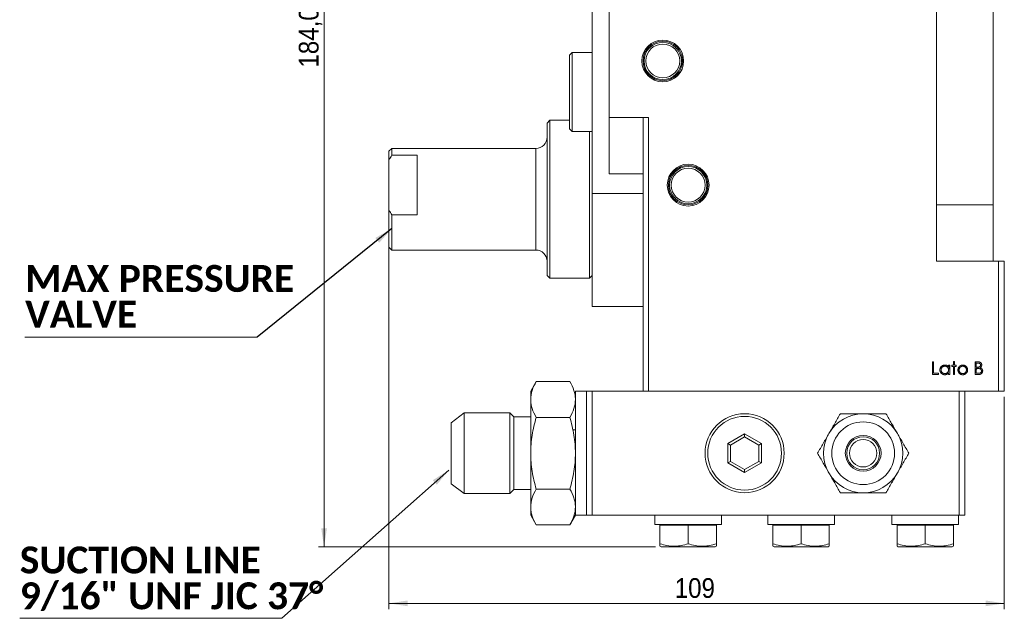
# Model space of a CAD drawing. Header units: millimetres. Extents: x 10 to 831, y 10 to 584.
# Tile 13 of 15: x 537 to 712, y 315 to 421. Entities that reach past the tile are written whole.
import ezdxf

# ---------------------------------------------------------------- set-up
doc = ezdxf.new("R2010")
doc.units = ezdxf.units.MM
doc.linetypes.add('SLD-Solido', pattern=[0])
doc.styles.add('SLDTEXTSTYLE0', font='CALIBRIB.TTF')
doc.styles.add('SLDTEXTSTYLE2', font='GOTHIC.TTF', dxfattribs={"width": 0.913})
doc.styles.get("Standard").update_dxf_attribs({"font": 'GOTHIC.TTF'})
doc.dimstyles.new('SLDDIMSTYLE1', dxfattribs={"dimtxt": 3.5, "dimasz": 3.302, "dimexe": 0, "dimexo": 0.0625, "dimgap": 0.875, "dimtad": 1, "dimrnd": 1e-09, "dimzin": 12, "dimdsep": 46, "dimtxsty": 'SLDTEXTSTYLE2', "dimsah": 1, "dimcen": 0.09, "dimadec": 0, "dimazin": 3, "dimtfac": 1, "dimtofl": 0, "dimtmove": 0, "dimatfit": 3, "dimfxl": 0, "dimfrac": 2, "dimtolj": 1, "dimtzin": 12, "dimarcsym": 0})
doc.dimstyles.new('SLDDIMSTYLE3', dxfattribs={"dimtxt": 0.18, "dimasz": 3.302, "dimexe": 0, "dimexo": 0.0625, "dimgap": 0, "dimtad": 0, "dimtih": 1, "dimtoh": 1, "dimdec": 0, "dimrnd": 1e-09, "dimzin": 0, "dimdsep": 46, "dimtxsty": 'Standard', "dimsah": 1, "dimcen": 0.09, "dimadec": 0, "dimazin": 0, "dimtfac": 3.302, "dimtdec": 0, "dimtofl": 0, "dimtmove": 0, "dimatfit": 3, "dimfxl": 0, "dimfrac": 2, "dimtolj": 1, "dimtzin": 0, "dimarcsym": 0})

# ---------------------------------------------------------------- blocks, each defined once
blk = doc.blocks.new('_D_1')
at = {"color": 7, "linetype": 'SLD-Solido', "lineweight": 0}
for p, q in [((668.3, 511.76), (590.2, 511.76)), ((591.2, 327.7), (591.2, 511.76)), ((649.92, 327.7), (590.2, 327.7))]:
    blk.add_line(p, q, dxfattribs=at)
for points in [[(591.2, 511.76), (590.7, 508.46), (591.71, 508.46)], [(591.2, 327.7), (591.71, 331), (590.7, 331)]]:
    blk.add_solid(points, dxfattribs=at)
at = {"color": 7, "linetype": 'SLD-Solido', "lineweight": 0, "insert": (586.73, 412.62), "char_height": 3.5, "attachment_point": 1, "rotation": 90, "style": 'SLDTEXTSTYLE2'}
blk.add_mtext('184,06', dxfattribs=at)
blk = doc.blocks.new('_D_4')
at = {"color": 7, "linetype": 'SLD-Solido', "lineweight": 0}
for p, q in [((602.7, 386.31), (602.7, 316.7)), ((711.7, 354.3), (711.7, 316.7)), ((602.7, 317.7), (711.7, 317.7))]:
    blk.add_line(p, q, dxfattribs=at)
for points in [[(602.7, 317.7), (606.01, 317.19), (606.01, 318.21)], [(711.7, 317.7), (708.4, 318.21), (708.4, 317.19)]]:
    blk.add_solid(points, dxfattribs=at)
at = {"color": 7, "linetype": 'SLD-Solido', "lineweight": 0, "insert": (653.32, 322.17), "char_height": 3.5, "attachment_point": 1, "style": 'SLDTEXTSTYLE2'}
blk.add_mtext('109', dxfattribs=at)
blk = doc.blocks.new('SW_NOTE_4')
at = {"color": 0, "linetype": 'SLD-Solido', "lineweight": 0}
for p, q in [((-41.16, 0), (0, 0)), ((0, 0), (-41.16, 0)), ((-41.16, 0), (0, 0)), ((0, 0), (-41.16, 0)), ((-41.16, 0), (0, 0)), ((0, 0), (-41.16, 0))]:
    blk.add_line(p, q, dxfattribs=at)
at = {"color": 0, "linetype": 'Continuous', "lineweight": 0, "attachment_point": 1, "style": 'SLDTEXTSTYLE0'}
for s, insert, char_height in [('MAX PRESSURE', (-41.1, 12.77), 4.7625), ('VALVE', (-41.1, 6.42), 4.762)]:
    blk.add_mtext(s, dxfattribs=dict(at, insert=insert, char_height=char_height))
blk = doc.blocks.new('SW_NOTE_7')
at = {"color": 0, "linetype": 'SLD-Solido', "lineweight": 0}
for p, q in [((-46.41, 0), (0, 0)), ((0, 0), (-46.41, 0)), ((-46.41, 0), (0, 0)), ((0, 0), (-46.41, 0)), ((-46.41, 0), (0, 0)), ((0, 0), (-46.41, 0))]:
    blk.add_line(p, q, dxfattribs=at)
at = {"color": 0, "linetype": 'Continuous', "lineweight": 0, "char_height": 4.7625, "attachment_point": 1, "style": 'SLDTEXTSTYLE0'}
for s, insert in [('SUCTION LINE', (-46.39, 12.72)), ('9/16" UNF JIC 37°', (-46.39, 6.37))]:
    blk.add_mtext(s, dxfattribs=dict(at, insert=insert))

msp = doc.modelspace()

# ---------------------------------------------------------------- linework, layer by layer
at = {"color": 7, "linetype": 'SLD-Solido', "lineweight": 15}
for p, q in [((638.70346, 439.29884), (638.70346, 390.29884)), ((699.70346, 436.29884), (699.70346, 378.29884)), ((709.70346, 388.29884), (709.70346, 426.29884)), ((641.70346, 423.79884), (641.70346, 403.79884)), ((635.17013, 415.29884), (634.70346, 414.83217)), ((638.70346, 415.29884), (635.17013, 415.29884)), ((635.17013, 415.29884), (635.17013, 401.29884)), ((634.70346, 401.7655), (634.70346, 414.83217)), ((631.20346, 403.29884), (630.70346, 402.79884)), ((634.70346, 403.29884), (631.20346, 403.29884)), ((631.20346, 403.29884), (631.20346, 375.29884)), ((648.70346, 403.79884), (641.70346, 403.79884)), ((641.70346, 403.79884), (641.70346, 393.79884)), ((647.70346, 355.29884), (647.70346, 403.79884)), ((648.70346, 403.79884), (648.70346, 355.29884)), ((630.70346, 375.79884), (630.70346, 402.79884)), ((634.70346, 401.7655), (635.17013, 401.29884)), ((635.17013, 401.29884), (638.70346, 401.29884)), ((638.20346, 394.32733), (638.20346, 401.29884)), ((603.20346, 398.29884), (602.70346, 397.79884)), ((602.70346, 396.31314), (602.70346, 397.79884)), ((628.70346, 398.29884), (603.20346, 398.29884)), ((603.20346, 397.09245), (603.20346, 398.29884)), ((602.70346, 396.31314), (602.70346, 387.31302)), ((603.20346, 397.09245), (607.70346, 397.09245)), ((607.70346, 386.53372), (607.70346, 397.09245)), ((638.20346, 375.29884), (638.20346, 394.32733)), ((647.70346, 393.79884), (641.70346, 393.79884)), ((638.70346, 370.29884), (638.70346, 390.29884)), ((638.70346, 390.29884), (647.70346, 390.29884)), ((602.70346, 380.79884), (602.70346, 387.31302)), ((699.70346, 388.29884), (709.70346, 388.29884)), ((709.70346, 388.29884), (709.70346, 378.29884)), ((603.20346, 380.29884), (603.20346, 386.53372)), ((607.70346, 386.53372), (603.20346, 386.53372)), ((602.70346, 380.79884), (603.20346, 380.29884)), ((603.20346, 380.29884), (628.70346, 380.29884)), ((710.70346, 378.29884), (699.70346, 378.29884)), ((710.70346, 355.29884), (710.70346, 378.29884)), ((710.70346, 378.29884), (711.70346, 378.29884)), ((711.70346, 378.29884), (711.70346, 355.29884)), ((630.70346, 375.79884), (631.20346, 375.29884)), ((631.20346, 375.29884), (638.20346, 375.29884)), ((638.20346, 375.29884), (638.70346, 375.79884)), ((647.70346, 370.29884), (638.70346, 370.29884)), ((698.95823, 358.23299), (698.95823, 360.49774)), ((698.95823, 360.49774), (699.16147, 360.49774)), ((699.16147, 360.49774), (699.16147, 358.46527)), ((700.54957, 359.30576), (700.54957, 359.64634)), ((701.83272, 359.888), (702.03596, 359.888)), ((701.83272, 359.58177), (701.83272, 359.888)), ((702.03596, 359.888), (702.03596, 358.23299)), ((702.41342, 359.68475), (702.41342, 359.888)), ((702.41342, 359.888), (702.70378, 359.888)), ((702.70378, 359.68475), (702.41342, 359.68475)), ((702.70378, 359.888), (702.70378, 360.55581)), ((702.70378, 360.55581), (702.90702, 360.55581)), ((702.8483, 360.45575), (702.70378, 360.42371)), ((702.70378, 360.21769), (702.84925, 360.24253)), ((702.70378, 358.23299), (702.70378, 359.68475)), ((702.90702, 360.44582), (702.8483, 360.45575)), ((702.90702, 360.55581), (702.90702, 359.888)), ((702.90702, 359.888), (703.19737, 359.888)), ((703.19737, 359.68475), (702.90702, 359.68475)), ((702.90702, 359.68475), (702.90702, 358.23299)), ((703.19737, 359.888), (703.19737, 359.68475)), ((703.7478, 359.55244), (703.72761, 359.65195)), ((704.35698, 359.91442), (704.35698, 359.71162)), ((704.5702, 359.67382), (704.5702, 359.86715)), ((706.53643, 358.23299), (706.53643, 360.49774)), ((706.53643, 360.49774), (706.97831, 360.49774)), ((706.73968, 360.26546), (706.73968, 359.53958)), ((707.01551, 360.26546), (706.73968, 360.26546)), ((706.73968, 359.53958), (706.87623, 359.53958)), ((706.73968, 359.3073), (706.73968, 358.46527)), ((706.87442, 359.3073), (706.73968, 359.3073)), ((707.05607, 359.30431), (707.09832, 359.56196)), ((700.03253, 358.23299), (698.95823, 358.23299)), ((699.16147, 358.46527), (700.03253, 358.46527)), ((700.03253, 358.46527), (700.03253, 358.23299)), ((700.38986, 358.68911), (700.54957, 358.68911)), ((700.54957, 358.68911), (700.54957, 358.84062)), ((701.83272, 358.23299), (701.83272, 358.51926)), ((702.03596, 358.23299), (701.83272, 358.23299)), ((702.84925, 358.87186), (702.70378, 358.90229)), ((702.70378, 358.68086), (702.8483, 358.65865)), ((702.90702, 358.23299), (702.70378, 358.23299)), ((707.14889, 358.23299), (706.53643, 358.23299)), ((706.73968, 358.46527), (707.02912, 358.46527)), ((707.61383, 358.68911), (707.8273, 358.68911)), ((707.86457, 358.93278), (707.65635, 358.93278)), ((628.78594, 357.00054), (627.80346, 355.29884)), ((634.74098, 357.00054), (628.78594, 357.00054)), ((627.80346, 353.82512), (627.80346, 355.29884)), ((637.70346, 355.29884), (635.72346, 355.29884)), ((635.72346, 355.29884), (635.72346, 353.82512)), ((637.70346, 355.29884), (638.70346, 355.29884)), ((637.70346, 333.29884), (637.70346, 355.29884)), ((638.70346, 355.29884), (638.70346, 333.29884)), ((638.70346, 355.29884), (703.70346, 355.29884)), ((710.70346, 355.29884), (648.70346, 355.29884)), ((703.70346, 333.29884), (703.70346, 355.29884)), ((704.70346, 355.29884), (704.70346, 333.29884)), ((711.70346, 355.29884), (710.70346, 355.29884)), ((627.80346, 344.29884), (627.80346, 353.82512)), ((635.72346, 353.82512), (635.72346, 344.29884)), ((615.99825, 351.44259), (613.70346, 349.71334)), ((624.08909, 351.44259), (615.99825, 351.44259)), ((615.99825, 351.44259), (615.99825, 337.15509)), ((624.80346, 350.72821), (624.08909, 351.44259)), ((624.08909, 337.15509), (624.08909, 351.44259)), ((627.80346, 350.72821), (624.80346, 350.72821)), ((624.80346, 337.86946), (624.80346, 350.72821)), ((634.74098, 350.64969), (628.78594, 350.64969)), ((613.70346, 338.88434), (613.70346, 349.71334)), ((635.72346, 348.46384), (635.25416, 348.46384)), ((662.73679, 346.01164), (665.70346, 347.72445)), ((665.70346, 347.18559), (663.20346, 345.74221)), ((665.70346, 347.72445), (668.67013, 346.01164)), ((665.70346, 347.18559), (665.70346, 347.72445)), ((668.20346, 345.74221), (665.70346, 347.18559)), ((662.73679, 342.58603), (662.73679, 346.01164)), ((663.20346, 345.74221), (662.73679, 346.01164)), ((663.20346, 345.74221), (663.20346, 342.85546)), ((668.67013, 346.01164), (668.20346, 345.74221)), ((668.20346, 342.85546), (668.20346, 345.74221)), ((668.67013, 346.01164), (668.67013, 342.58603)), ((627.80346, 334.77256), (627.80346, 344.29884)), ((635.72346, 344.29884), (635.72346, 334.77256)), ((663.20346, 342.85546), (662.73679, 342.58603)), ((665.70346, 340.87323), (662.73679, 342.58603)), ((663.20346, 342.85546), (665.70346, 341.41209)), ((665.70346, 341.41209), (668.20346, 342.85546)), ((668.67013, 342.58603), (665.70346, 340.87323)), ((668.67013, 342.58603), (668.20346, 342.85546)), ((665.70346, 340.87323), (665.70346, 341.41209)), ((613.70346, 338.88434), (615.99825, 337.15509)), ((615.99825, 337.15509), (624.08909, 337.15509)), ((624.08909, 337.15509), (624.80346, 337.86946)), ((624.80346, 337.86946), (627.80346, 337.86946)), ((634.74098, 337.94799), (628.78594, 337.94799)), ((627.80346, 333.29884), (627.80346, 334.77256)), ((627.80346, 333.29884), (628.78594, 331.59713)), ((634.74098, 331.59713), (635.72346, 333.29884)), ((635.72346, 334.77256), (635.72346, 333.29884)), ((635.72346, 333.29884), (637.70346, 333.29884)), ((638.70346, 333.29884), (637.70346, 333.29884)), ((638.70346, 333.29884), (703.70346, 333.29884)), ((649.80346, 333.29884), (649.80346, 331.69884)), ((661.60346, 331.69884), (661.60346, 333.29884)), ((669.80346, 333.29884), (669.80346, 331.69884)), ((681.60346, 331.69884), (681.60346, 333.29884)), ((691.80346, 333.29884), (691.80346, 331.69884)), ((703.60346, 331.69884), (703.60346, 333.29884)), ((704.70346, 333.29884), (703.70346, 333.29884)), ((634.74098, 331.59713), (628.78594, 331.59713)), ((649.80346, 331.69884), (661.60346, 331.69884)), ((650.70346, 331.54884), (650.70346, 328.27027)), ((650.70346, 331.54884), (655.70346, 331.54884)), ((655.70346, 331.54884), (655.70346, 328.27027)), ((655.70346, 331.54884), (660.70346, 331.54884)), ((660.70346, 331.54884), (660.70346, 328.27027)), ((669.80346, 331.69884), (681.60346, 331.69884)), ((670.70346, 331.54884), (670.70346, 328.27027)), ((670.70346, 331.54884), (675.70346, 331.54884)), ((675.70346, 331.54884), (675.70346, 328.27027)), ((675.70346, 331.54884), (680.70346, 331.54884)), ((680.70346, 331.54884), (680.70346, 328.27027)), ((691.80346, 331.69884), (703.60346, 331.69884)), ((692.70346, 331.54884), (692.70346, 328.27027)), ((692.70346, 331.54884), (697.70346, 331.54884)), ((697.70346, 331.54884), (697.70346, 328.27027)), ((697.70346, 331.54884), (702.70346, 331.54884)), ((702.70346, 331.54884), (702.70346, 328.27027)), ((650.70346, 327.82368), (650.9197, 327.69884)), ((650.9197, 327.69884), (660.48722, 327.69884)), ((660.48722, 327.69884), (660.70346, 327.82368)), ((670.70346, 327.82368), (670.9197, 327.69884)), ((670.9197, 327.69884), (680.48722, 327.69884)), ((680.48722, 327.69884), (680.70346, 327.82368)), ((692.70346, 327.82368), (692.9197, 327.69884)), ((692.9197, 327.69884), (702.48722, 327.69884)), ((702.48722, 327.69884), (702.70346, 327.82368))]:
    msp.add_line(p, q, dxfattribs=at)
at = {"color": 8, "linetype": 'SLD-Solido', "lineweight": 15}
for p, q in [((628.70346, 392.53144), (628.70346, 398.29884)), ((628.70346, 380.29884), (628.70346, 392.53144))]:
    msp.add_line(p, q, dxfattribs=at)
at = {"color": 7, "linetype": 'SLD-Solido', "lineweight": 15}
for centre, radius in [((651.20346, 413.79884), 3.7), ((651.20346, 413.79884), 3.5), ((651.20346, 413.79884), 3.3), ((651.20346, 413.79884), 3), ((655.70346, 391.79884), 3.7), ((655.70346, 391.79884), 3.5), ((655.70346, 391.79884), 3.3), ((655.70346, 391.79884), 3), ((665.70346, 344.29884), 7), ((665.70346, 344.29884), 6.53333), ((686.70346, 344.29884), 5.55625), ((686.70346, 344.29884), 3.16225), ((686.70346, 344.29884), 2.919), ((686.70346, 344.29884), 2.4325)]:
    msp.add_circle(centre, radius, dxfattribs=at)
for centre, radius, start, end in [((628.70346, 400.29884), 2, 270, 0), ((628.70346, 378.29884), 2, 0, 90), ((686.70346, 344.29884), 7, 90, 150), ((686.70346, 344.29884), 7, 30, 90), ((686.70346, 344.29884), 7, 150, 210), ((686.70346, 344.29884), 7, 330, 30), ((686.70346, 344.29884), 7, 210, 270), ((686.70346, 344.29884), 7, 270, 330)]:
    msp.add_arc(centre, radius, start, end, dxfattribs=at)
for points in [[(602.70346, 396.31314), (602.86353, 396.57648), (603.03072, 396.83596), (603.20346, 397.09245)], [(603.20346, 386.53372), (603.0309, 386.78993), (602.86334, 387.04999), (602.70346, 387.31302)]]:
    msp.add_open_spline(points, degree=3, dxfattribs=at)
for points, knots in [([(699.16147, 359.11355), (699.14518, 359.12163), (699.05449, 359.1666), (699.00161, 359.25716), (698.95823, 359.33145)], [0, 0, 0, 0, 0.179667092, 1, 1, 1, 1]), ([(700.29385, 359.06503), (700.29466, 359.0938), (700.29626, 359.15068), (700.3082, 359.23434), (700.32828, 359.31491), (700.35646, 359.39214), (700.3926, 359.46613), (700.43655, 359.53692), (700.48833, 359.60471), (700.54802, 359.66791), (700.61269, 359.72629), (700.68186, 359.77703), (700.75383, 359.82085), (700.82971, 359.85556), (700.90837, 359.88365), (700.99052, 359.90309), (701.07581, 359.91454), (701.13372, 359.9162), (701.16309, 359.91704)], [0, 0, 0, 0, 0.063774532, 0.12607881, 0.186904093, 0.247573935, 0.308003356, 0.369131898, 0.432033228, 0.496790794, 0.561610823, 0.624913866, 0.686726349, 0.748078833, 0.809582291, 0.871630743, 0.934885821, 1, 1, 1, 1]), ([(701.16581, 359.71379), (701.1361, 359.71273), (701.07746, 359.71065), (700.99137, 359.69436), (700.90899, 359.66725), (700.83073, 359.63019), (700.75783, 359.58358), (700.69267, 359.52721), (700.63473, 359.46261), (700.586, 359.39007), (700.54628, 359.3123), (700.51834, 359.23102), (700.49992, 359.14767), (700.49804, 359.09114), (700.4971, 359.06276)], [0, 0, 0, 0, 0.085920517, 0.169593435, 0.252475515, 0.336244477, 0.419504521, 0.502035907, 0.584774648, 0.669846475, 0.754184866, 0.836658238, 0.918009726, 1, 1, 1, 1]), ([(701.16309, 359.91704), (701.19687, 359.91611), (701.2631, 359.91428), (701.35999, 359.8991), (701.45164, 359.87345), (701.53877, 359.83856), (701.62107, 359.7922), (701.69775, 359.73372), (701.76962, 359.66348), (701.81128, 359.60954), (701.83272, 359.58177)], [0, 0, 0, 0, 0.129862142, 0.254653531, 0.376014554, 0.495255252, 0.614797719, 0.738105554, 0.8651963, 1, 1, 1, 1]), ([(701.83272, 359.05687), (701.8321, 359.07973), (701.83087, 359.12474), (701.82154, 359.19082), (701.80668, 359.25407), (701.78575, 359.31453), (701.75826, 359.37188), (701.7251, 359.42654), (701.68569, 359.47821), (701.64066, 359.52618), (701.59138, 359.56994), (701.53923, 359.609), (701.48359, 359.64109), (701.42541, 359.66765), (701.36458, 359.68878), (701.3006, 359.70288), (701.23416, 359.71256), (701.18884, 359.71337), (701.16581, 359.71379)], [0, 0, 0, 0, 0.0656338, 0.129188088, 0.191218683, 0.251912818, 0.312507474, 0.373494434, 0.4351516, 0.498741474, 0.562095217, 0.624186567, 0.685475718, 0.746096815, 0.807611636, 0.869966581, 0.933951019, 1, 1, 1, 1]), ([(702.02235, 359.88995), (702.01317, 359.87542), (701.9508, 359.77675), (701.95074, 359.65568), (701.9507, 359.55244)], [0, 0, 0, 0, 0.1472195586, 1, 1, 1, 1]), ([(701.9507, 359.55244), (701.95283, 359.41273), (701.95499, 359.27209), (702.03543, 359.16786), (702.03596, 359.16717)], [0, 0, 0, 0, 0.9933302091, 1, 1, 1, 1]), ([(703.48773, 359.05596), (703.48845, 359.08367), (703.48989, 359.13852), (703.50045, 359.21935), (703.51816, 359.29745), (703.54322, 359.37247), (703.57526, 359.44478), (703.61432, 359.51428), (703.66077, 359.58092), (703.69649, 359.62215), (703.71457, 359.64302)], [0, 0, 0, 0, 0.128919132, 0.255237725, 0.378678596, 0.501087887, 0.622713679, 0.746240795, 0.871589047, 1, 1, 1, 1]), ([(703.55987, 359.00927), (703.61254, 359.08601), (703.72465, 359.24934), (703.73978, 359.44742), (703.7478, 359.55244)], [0, 0, 0, 0, 0.469784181, 1, 1, 1, 1]), ([(704.34427, 359.71379), (704.32231, 359.71317), (704.27895, 359.71193), (704.21514, 359.70256), (704.15371, 359.68771), (704.09454, 359.66662), (704.03783, 359.63937), (703.98354, 359.60592), (703.93149, 359.56668), (703.88272, 359.52173), (703.83795, 359.47264), (703.79882, 359.42032), (703.76554, 359.36564), (703.73782, 359.30853), (703.71717, 359.24843), (703.70218, 359.186), (703.69282, 359.12112), (703.69159, 359.07701), (703.69097, 359.0546)], [0, 0, 0, 0, 0.0638459, 0.126043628, 0.187165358, 0.24739929, 0.308380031, 0.369779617, 0.432583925, 0.497640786, 0.562401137, 0.625557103, 0.687332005, 0.748312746, 0.809791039, 0.871767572, 0.934836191, 1, 1, 1, 1]), ([(703.71457, 359.64302), (703.73556, 359.665), (703.77686, 359.70824), (703.84632, 359.76358), (703.91911, 359.81141), (703.99658, 359.8499), (704.07791, 359.8802), (704.16346, 359.90128), (704.25293, 359.91503), (704.31412, 359.91636), (704.34517, 359.91704)], [0, 0, 0, 0, 0.128497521, 0.252712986, 0.374819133, 0.496436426, 0.617910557, 0.741287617, 0.868700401, 1, 1, 1, 1]), ([(704.99756, 359.0546), (704.99694, 359.07701), (704.99572, 359.12112), (704.98635, 359.18599), (704.97137, 359.24843), (704.95068, 359.30851), (704.92308, 359.36579), (704.88917, 359.42016), (704.85019, 359.47282), (704.80489, 359.52158), (704.75616, 359.5667), (704.70409, 359.60593), (704.64988, 359.63923), (704.59334, 359.66685), (704.53416, 359.68752), (704.47281, 359.70265), (704.40927, 359.71189), (704.36607, 359.71315), (704.34427, 359.71379)], [0, 0, 0, 0, 0.065184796, 0.128273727, 0.19027022, 0.251768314, 0.312768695, 0.374793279, 0.437969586, 0.5030474, 0.568125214, 0.630949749, 0.692369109, 0.752973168, 0.813641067, 0.874355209, 0.936572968, 1, 1, 1, 1]), ([(704.34517, 359.91704), (704.37623, 359.91638), (704.43712, 359.91508), (704.52629, 359.90122), (704.61141, 359.88003), (704.6928, 359.85074), (704.76942, 359.81147), (704.8424, 359.76462), (704.91151, 359.70911), (704.95294, 359.66617), (704.97397, 359.64438)], [0, 0, 0, 0, 0.131751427, 0.258332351, 0.382133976, 0.503804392, 0.624692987, 0.74687059, 0.871513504, 1, 1, 1, 1]), ([(704.97397, 359.64438), (704.99208, 359.62353), (705.02794, 359.58225), (705.07392, 359.5153), (705.11354, 359.44598), (705.14528, 359.37334), (705.17032, 359.29804), (705.18809, 359.21981), (705.19866, 359.13882), (705.20009, 359.08382), (705.20081, 359.05596)], [0, 0, 0, 0, 0.12815728, 0.253834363, 0.376505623, 0.498533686, 0.621367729, 0.744564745, 0.870633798, 1, 1, 1, 1]), ([(706.75266, 360.25991), (706.67151, 360.32373), (706.58288, 360.39343), (706.47536, 360.4092), (706.46627, 360.41053)], [0, 0, 0, 0, 0.915498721, 1, 1, 1, 1]), ([(706.53643, 360.13787), (706.60793, 360.10045), (706.69053, 360.05724), (706.73386, 359.9789), (706.73968, 359.96839)], [0, 0, 0, 0, 0.865717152, 1, 1, 1, 1]), ([(706.88511, 359.55958), (706.87015, 359.45941), (706.84023, 359.25899), (706.68951, 359.05412), (706.56786, 358.99259), (706.53643, 358.97669)], [0, 0, 0, 0, 0.425554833, 0.851549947, 1, 1, 1, 1]), ([(707.29815, 359.28053), (707.28713, 359.28276), (707.26324, 359.28761), (707.22428, 359.29273), (707.1798, 359.29729), (707.12971, 359.30066), (707.07392, 359.30415), (707.01234, 359.3055), (706.9452, 359.30712), (706.89861, 359.30724), (706.87442, 359.3073)], [0, 0, 0, 0, 0.079306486, 0.171952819, 0.277056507, 0.394730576, 0.526177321, 0.671344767, 0.829285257, 1, 1, 1, 1]), ([(706.87623, 359.53958), (706.89619, 359.53984), (706.93476, 359.54034), (706.99062, 359.54177), (707.04246, 359.54578), (707.09021, 359.54979), (707.13379, 359.55631), (707.17309, 359.56407), (707.20875, 359.57227), (707.24986, 359.58623), (707.2965, 359.60686), (707.34621, 359.63887), (707.39004, 359.677), (707.42705, 359.72099), (707.45734, 359.76944), (707.47838, 359.82156), (707.49265, 359.87605), (707.49394, 359.91347), (707.49459, 359.93246)], [0, 0, 0, 0, 0.072301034, 0.1397003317, 0.2022885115, 0.2605995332, 0.3131903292, 0.361738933, 0.4057064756, 0.4455399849, 0.5188319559, 0.5897782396, 0.6588674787, 0.7284304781, 0.7972827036, 0.8648153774, 0.9313637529, 1, 1, 1, 1]), ([(706.97831, 360.49774), (706.99994, 360.49763), (707.04187, 360.49741), (707.10283, 360.49399), (707.15994, 360.48933), (707.21319, 360.48193), (707.26258, 360.47301), (707.30824, 360.4622), (707.35003, 360.44924), (707.39993, 360.42863), (707.45682, 360.39801), (707.51842, 360.35276), (707.5711, 360.29742), (707.61651, 360.23499), (707.65262, 360.16631), (707.67874, 360.09302), (707.69528, 360.01607), (707.69698, 359.96324), (707.69784, 359.93654)], [0, 0, 0, 0, 0.062594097, 0.121322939, 0.176680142, 0.228365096, 0.276868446, 0.321879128, 0.364098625, 0.403355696, 0.477967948, 0.550535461, 0.623584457, 0.698174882, 0.77335367, 0.847281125, 0.92281834, 1, 1, 1, 1]), ([(707.49459, 359.93246), (707.49425, 359.94503), (707.49358, 359.96969), (707.48811, 360.00563), (707.47882, 360.03944), (707.46688, 360.07157), (707.45019, 360.10102), (707.43054, 360.1288), (707.4068, 360.15398), (707.37978, 360.17752), (707.34872, 360.19838), (707.31363, 360.21666), (707.27403, 360.23137), (707.23061, 360.24426), (707.18268, 360.25331), (707.1308, 360.26085), (707.07455, 360.26469), (707.03563, 360.2652), (707.01551, 360.26546)], [0, 0, 0, 0, 0.057003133, 0.111817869, 0.164402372, 0.215869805, 0.26684111, 0.317478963, 0.369902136, 0.423400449, 0.479718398, 0.539241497, 0.602430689, 0.671029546, 0.744484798, 0.823453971, 0.908740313, 1, 1, 1, 1]), ([(707.69784, 359.93654), (707.69713, 359.91153), (707.69574, 359.86238), (707.68245, 359.7905), (707.66164, 359.72207), (707.63271, 359.65735), (707.59512, 359.5978), (707.55056, 359.54293), (707.4968, 359.49508), (707.45653, 359.46833), (707.43607, 359.45474)], [0, 0, 0, 0, 0.130569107, 0.256580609, 0.380551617, 0.503622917, 0.625739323, 0.747548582, 0.871766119, 1, 1, 1, 1]), ([(707.43607, 359.45474), (707.4618, 359.44486), (707.51102, 359.42597), (707.57876, 359.39255), (707.63712, 359.35621), (707.68656, 359.31653), (707.72883, 359.27375), (707.76575, 359.22725), (707.79725, 359.17643), (707.82424, 359.12182), (707.8453, 359.06397), (707.86108, 359.00342), (707.87012, 358.94039), (707.8714, 358.8975), (707.87205, 358.87585)], [0, 0, 0, 0, 0.106057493, 0.202914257, 0.290300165, 0.370222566, 0.446383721, 0.5213969, 0.598291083, 0.676142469, 0.7555287, 0.834887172, 0.916646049, 1, 1, 1, 1]), ([(698.95823, 358.97691), (698.97547, 358.9489), (699.02147, 358.87422), (699.10762, 358.84948), (699.16147, 358.83402)], [0, 0, 0, 0, 0.374954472, 1, 1, 1, 1]), ([(701.15674, 358.20396), (701.12751, 358.20475), (701.06988, 358.20632), (700.98509, 358.21846), (700.9035, 358.23795), (700.82503, 358.26507), (700.75018, 358.30103), (700.67832, 358.34409), (700.60981, 358.39536), (700.5457, 358.45398), (700.48667, 358.51765), (700.43486, 358.58555), (700.39167, 358.65741), (700.35555, 358.73229), (700.32773, 358.81079), (700.30833, 358.89263), (700.29621, 358.97772), (700.29464, 359.03565), (700.29385, 359.06503)], [0, 0, 0, 0, 0.064619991, 0.127433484, 0.189004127, 0.249930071, 0.310668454, 0.372328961, 0.43493911, 0.499575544, 0.564191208, 0.626735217, 0.688109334, 0.749293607, 0.810330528, 0.87190117, 0.935045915, 1, 1, 1, 1]), ([(700.4971, 359.06276), (700.4983, 359.03456), (700.50071, 358.97826), (700.51802, 358.8948), (700.54706, 358.81349), (700.58669, 358.73503), (700.63631, 358.66218), (700.69383, 358.59634), (700.7598, 358.53973), (700.83287, 358.49234), (700.91091, 358.45406), (700.99298, 358.42742), (701.07754, 358.41022), (701.13503, 358.40822), (701.164, 358.4072)], [0, 0, 0, 0, 0.081589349, 0.162858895, 0.245483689, 0.330807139, 0.416493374, 0.499893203, 0.583048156, 0.667157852, 0.751311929, 0.833784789, 0.916256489, 1, 1, 1, 1]), ([(701.83272, 358.51926), (701.8098, 358.49335), (701.76507, 358.44279), (701.69038, 358.37674), (701.61119, 358.32214), (701.52792, 358.27804), (701.44061, 358.24492), (701.34948, 358.22137), (701.25449, 358.20623), (701.18961, 358.20472), (701.15674, 358.20396)], [0, 0, 0, 0, 0.134298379, 0.262084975, 0.386269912, 0.507164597, 0.627300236, 0.748144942, 0.872370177, 1, 1, 1, 1]), ([(701.164, 358.4072), (701.19341, 358.40828), (701.25189, 358.41041), (701.33824, 358.42677), (701.42203, 358.4538), (701.50213, 358.49126), (701.57675, 358.5377), (701.64372, 358.59206), (701.70035, 358.65528), (701.74836, 358.72476), (701.786, 358.80092), (701.81342, 358.88202), (701.82963, 358.96806), (701.83168, 359.02686), (701.83272, 359.05687)], [0, 0, 0, 0, 0.084802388, 0.16866354, 0.252551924, 0.338239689, 0.423102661, 0.505556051, 0.586175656, 0.66713572, 0.74849918, 0.830452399, 0.913455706, 1, 1, 1, 1]), ([(704.34517, 358.20396), (704.31429, 358.20475), (704.25379, 358.20629), (704.16532, 358.21825), (704.08121, 358.23815), (704.00147, 358.26654), (703.92567, 358.30232), (703.85463, 358.34671), (703.78785, 358.39884), (703.72633, 358.45846), (703.67069, 358.52317), (703.62159, 358.59121), (703.58025, 358.66201), (703.54637, 358.7357), (703.51995, 358.81196), (703.50149, 358.89103), (703.48962, 358.97258), (703.48836, 359.02794), (703.48773, 359.05596)], [0, 0, 0, 0, 0.068742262, 0.134635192, 0.198324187, 0.260825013, 0.322713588, 0.384554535, 0.446912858, 0.510957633, 0.574930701, 0.636684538, 0.697483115, 0.757133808, 0.816965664, 0.876818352, 0.93766258, 1, 1, 1, 1]), ([(703.69097, 359.0546), (703.69201, 359.02564), (703.69408, 358.96817), (703.71086, 358.88352), (703.73893, 358.80226), (703.77684, 358.72486), (703.82434, 358.65325), (703.88031, 358.5894), (703.94413, 358.53428), (704.01506, 358.48854), (704.09165, 358.4522), (704.1727, 358.42645), (704.25723, 358.40971), (704.315, 358.40805), (704.34427, 358.4072)], [0, 0, 0, 0, 0.084732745, 0.168178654, 0.251488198, 0.335840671, 0.419834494, 0.502344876, 0.58364902, 0.665931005, 0.748716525, 0.831047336, 0.914409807, 1, 1, 1, 1]), ([(704.34427, 358.4072), (704.37353, 358.40805), (704.4313, 358.40972), (704.51572, 358.42637), (704.59654, 358.45232), (704.67305, 358.4885), (704.74395, 358.53445), (704.80823, 358.58909), (704.86372, 358.65342), (704.91117, 358.72496), (704.9497, 358.80214), (704.97764, 358.88354), (704.99447, 358.96816), (704.99652, 359.02564), (704.99756, 359.0546)], [0, 0, 0, 0, 0.085605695, 0.168983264, 0.250907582, 0.333708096, 0.416004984, 0.497659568, 0.579893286, 0.663902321, 0.748466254, 0.831790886, 0.915251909, 1, 1, 1, 1]), ([(705.20081, 359.05596), (705.20017, 359.02794), (705.19892, 358.97258), (705.18705, 358.89103), (705.16859, 358.81196), (705.14217, 358.7357), (705.10829, 358.66201), (705.06694, 358.59121), (705.01785, 358.52317), (704.9622, 358.45847), (704.90069, 358.39883), (704.83397, 358.34685), (704.76334, 358.30232), (704.68786, 358.26645), (704.60823, 358.23816), (704.52427, 358.2183), (704.43611, 358.20629), (704.37591, 358.20474), (704.34517, 358.20396)], [0, 0, 0, 0, 0.062416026, 0.123336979, 0.18326514, 0.243172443, 0.302898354, 0.363773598, 0.425605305, 0.489659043, 0.553784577, 0.616221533, 0.677854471, 0.739516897, 0.802096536, 0.865865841, 0.931507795, 1, 1, 1, 1]), ([(706.53643, 358.73241), (706.55109, 358.73497), (706.633, 358.74929), (706.69158, 358.81359), (706.73968, 358.86638)], [0, 0, 0, 0, 0.17892922, 1, 1, 1, 1]), ([(707.02912, 358.46527), (707.04984, 358.46552), (707.08977, 358.466), (707.14743, 358.46756), (707.20086, 358.47112), (707.24984, 358.47671), (707.29488, 358.48278), (707.33545, 358.49094), (707.37188, 358.50029), (707.41411, 358.51474), (707.46168, 358.53719), (707.51293, 358.57104), (707.5585, 358.61137), (707.5972, 358.65805), (707.62892, 358.7088), (707.65199, 358.7626), (707.66622, 358.81856), (707.66794, 358.85671), (707.6688, 358.87585)], [0, 0, 0, 0, 0.072502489, 0.139738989, 0.201795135, 0.259821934, 0.312205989, 0.360773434, 0.404540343, 0.443698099, 0.516840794, 0.587874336, 0.657965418, 0.728969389, 0.79930772, 0.866635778, 0.933116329, 1, 1, 1, 1]), ([(707.87205, 358.87585), (707.87142, 358.85374), (707.87017, 358.81024), (707.861, 358.74634), (707.84546, 358.68527), (707.82406, 358.62665), (707.79614, 358.57057), (707.76215, 358.51698), (707.72162, 358.46643), (707.67628, 358.41833), (707.62499, 358.37509), (707.56966, 358.33658), (707.50958, 358.30491), (707.44575, 358.2783), (707.37744, 358.25798), (707.30497, 358.24376), (707.22839, 358.23418), (707.17584, 358.2334), (707.14889, 358.23299)], [0, 0, 0, 0, 0.0611602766, 0.1203345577, 0.1781802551, 0.235235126, 0.2926829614, 0.3511862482, 0.4104566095, 0.4717198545, 0.5337612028, 0.5957390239, 0.6578875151, 0.7212951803, 0.7868225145, 0.8546861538, 0.9254779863, 1, 1, 1, 1]), ([(707.6688, 358.87585), (707.66863, 358.88782), (707.66827, 358.91156), (707.66293, 358.94644), (707.65515, 358.98024), (707.6451, 359.01303), (707.63047, 359.04423), (707.61338, 359.07445), (707.59334, 359.10373), (707.56213, 359.14075), (707.51672, 359.1834), (707.4522, 359.22516), (707.37884, 359.25884), (707.32564, 359.27314), (707.29815, 359.28053)], [0, 0, 0, 0, 0.060287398, 0.119602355, 0.177503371, 0.235142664, 0.292132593, 0.350871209, 0.410097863, 0.470731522, 0.594828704, 0.722578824, 0.85669139, 1, 1, 1, 1]), ([(628.78594, 357.00054), (628.48603, 356.48109), (628.23895, 355.95783), (627.8971, 354.90039), (627.80346, 354.36612), (627.80346, 353.82512)], [0, 0, 0, 0, 0.5, 0.5, 1, 1, 1, 1]), ([(635.72346, 353.82512), (635.72346, 354.09461), (635.70024, 354.3653), (635.61037, 354.9008), (635.54381, 355.16675), (635.2871, 355.9599), (635.04014, 356.48238), (634.74098, 357.00054)], [0, 0, 0, 0, 0.25, 0.25, 0.5, 0.5, 1, 1, 1, 1]), ([(627.80346, 353.82512), (627.80346, 353.55563), (627.82668, 353.28493), (627.91655, 352.74944), (627.98311, 352.48348), (628.23982, 351.69034), (628.48678, 351.16785), (628.78594, 350.64969)], [0, 0, 0, 0, 0.25, 0.25, 0.5, 0.5, 1, 1, 1, 1]), ([(634.74098, 350.64969), (635.04089, 351.16915), (635.28797, 351.6924), (635.62982, 352.74985), (635.72346, 353.28412), (635.72346, 353.82512)], [0, 0, 0, 0, 0.5, 0.5, 1, 1, 1, 1]), ([(628.78594, 350.64969), (628.48752, 349.61592), (628.2376, 348.55837), (627.89584, 346.43915), (627.80346, 345.3729), (627.80346, 344.29884)], [0, 0, 0, 0, 0.5, 0.5, 1, 1, 1, 1]), ([(634.74098, 350.64969), (635.0394, 349.61592), (635.28932, 348.55837), (635.63108, 346.43915), (635.72346, 345.3729), (635.72346, 344.29884)], [0, 0, 0, 0, 0.5, 0.5, 1, 1, 1, 1]), ([(680.64128, 347.79884), (680.81278, 348.09587), (680.98504, 348.39424), (681.32581, 348.98447), (681.49505, 349.27761), (681.99978, 350.15182), (682.33227, 350.72771), (682.66201, 351.29884)], [0, 0, 0, 0, 0.25, 0.25, 0.5, 0.5, 1, 1, 1, 1]), ([(682.66201, 351.29884), (683.32032, 351.29884), (683.99291, 351.29884), (685.34086, 351.29884), (686.01944, 351.29884), (686.70346, 351.29884)], [0, 0, 0, 0, 0.5, 0.5, 1, 1, 1, 1]), ([(686.70346, 351.29884), (687.04575, 351.29884), (687.39039, 351.29884), (688.07784, 351.29884), (688.418, 351.29884), (689.42924, 351.29884), (690.09116, 351.29884), (690.74491, 351.29884)], [0, 0, 0, 0, 0.25, 0.25, 0.5, 0.5, 1, 1, 1, 1]), ([(690.74491, 351.29884), (691.07548, 350.72628), (691.40846, 350.14955), (692.08137, 348.98402), (692.42137, 348.39513), (692.76564, 347.79884)], [0, 0, 0, 0, 0.5, 0.5, 1, 1, 1, 1]), ([(678.62056, 344.29884), (678.95112, 344.87139), (679.2841, 345.44813), (679.95702, 346.61366), (680.29701, 347.20254), (680.64128, 347.79884)], [0, 0, 0, 0, 0.5, 0.5, 1, 1, 1, 1]), ([(692.76564, 347.79884), (692.93713, 347.5018), (693.10939, 347.20344), (693.45016, 346.61321), (693.61941, 346.32007), (694.12414, 345.44585), (694.45663, 344.86996), (694.78636, 344.29884)], [0, 0, 0, 0, 0.25, 0.25, 0.5, 0.5, 1, 1, 1, 1]), ([(627.80346, 344.29884), (627.80346, 343.76143), (627.82636, 343.22158), (627.91722, 342.14017), (627.9845, 341.60523), (628.24265, 340.01531), (628.48944, 338.97508), (628.78594, 337.94799)], [0, 0, 0, 0, 0.25, 0.25, 0.5, 0.5, 1, 1, 1, 1]), ([(635.72346, 344.29884), (635.72346, 343.76143), (635.70056, 343.22158), (635.6097, 342.14017), (635.54242, 341.60523), (635.28427, 340.01531), (635.03748, 338.97508), (634.74098, 337.94799)], [0, 0, 0, 0, 0.25, 0.25, 0.5, 0.5, 1, 1, 1, 1]), ([(678.62056, 344.29884), (678.95112, 343.72628), (679.2841, 343.14955), (679.95702, 341.98402), (680.29701, 341.39513), (680.64128, 340.79884)], [0, 0, 0, 0, 0.5, 0.5, 1, 1, 1, 1]), ([(692.76564, 340.79884), (692.93713, 341.09587), (693.10939, 341.39424), (693.45016, 341.98447), (693.61941, 342.27761), (694.12414, 343.15182), (694.45663, 343.72771), (694.78636, 344.29884)], [0, 0, 0, 0, 0.25, 0.25, 0.5, 0.5, 1, 1, 1, 1]), ([(680.64128, 340.79884), (680.81278, 340.5018), (680.98504, 340.20344), (681.32581, 339.61321), (681.49505, 339.32007), (681.99978, 338.44585), (682.33227, 337.86996), (682.66201, 337.29884)], [0, 0, 0, 0, 0.25, 0.25, 0.5, 0.5, 1, 1, 1, 1]), ([(690.74491, 337.29884), (691.07548, 337.87139), (691.40846, 338.44813), (692.08137, 339.61366), (692.42137, 340.20254), (692.76564, 340.79884)], [0, 0, 0, 0, 0.5, 0.5, 1, 1, 1, 1]), ([(628.78594, 337.94799), (628.48603, 337.42853), (628.23895, 336.90527), (627.8971, 335.84783), (627.80346, 335.31356), (627.80346, 334.77256)], [0, 0, 0, 0, 0.5, 0.5, 1, 1, 1, 1]), ([(635.72346, 334.77256), (635.72346, 335.04205), (635.70024, 335.31274), (635.61037, 335.84824), (635.54381, 336.11419), (635.2871, 336.90734), (635.04014, 337.42982), (634.74098, 337.94799)], [0, 0, 0, 0, 0.25, 0.25, 0.5, 0.5, 1, 1, 1, 1]), ([(682.66201, 337.29884), (683.32032, 337.29884), (683.99291, 337.29884), (685.34086, 337.29884), (686.01944, 337.29884), (686.70346, 337.29884)], [0, 0, 0, 0, 0.5, 0.5, 1, 1, 1, 1]), ([(686.70346, 337.29884), (687.04575, 337.29884), (687.39039, 337.29884), (688.07784, 337.29884), (688.418, 337.29884), (689.42924, 337.29884), (690.09116, 337.29884), (690.74491, 337.29884)], [0, 0, 0, 0, 0.25, 0.25, 0.5, 0.5, 1, 1, 1, 1]), ([(627.80346, 334.77256), (627.80346, 334.50307), (627.82668, 334.23237), (627.91655, 333.69688), (627.98311, 333.43092), (628.23982, 332.63778), (628.48678, 332.11529), (628.78594, 331.59713)], [0, 0, 0, 0, 0.25, 0.25, 0.5, 0.5, 1, 1, 1, 1]), ([(634.74098, 331.59713), (635.04089, 332.11659), (635.28797, 332.63984), (635.62982, 333.69729), (635.72346, 334.23156), (635.72346, 334.77256)], [0, 0, 0, 0, 0.5, 0.5, 1, 1, 1, 1]), ([(650.70346, 327.91848), (650.70346, 327.92467), (650.70346, 327.93306), (650.70346, 328.20018), (650.70346, 328.27027)], [0, 0, 0, 0, 0.737603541, 1, 1, 1, 1]), ([(650.70346, 328.27027), (651.51987, 327.99813), (652.3485, 327.82431), (653.41123, 327.82353), (653.62478, 327.83397), (654.04719, 327.87467), (654.25698, 327.9049), (654.88262, 328.02161), (655.29475, 328.13403), (655.70346, 328.27027)], [0, 0, 0, 0, 0.5, 0.5, 0.625, 0.625, 0.75, 0.75, 1, 1, 1, 1]), ([(655.70346, 328.27027), (656.51987, 327.99813), (657.3485, 327.82431), (658.41123, 327.82353), (658.62478, 327.83397), (659.04719, 327.87467), (659.25698, 327.9049), (659.88262, 328.02161), (660.29475, 328.13403), (660.70346, 328.27027)], [0, 0, 0, 0, 0.5, 0.5, 0.625, 0.625, 0.75, 0.75, 1, 1, 1, 1]), ([(660.70346, 328.27027), (660.70346, 328.20018), (660.70346, 327.93306), (660.70346, 327.92467), (660.70346, 327.91848)], [0, 0, 0, 0, 0.2623964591, 1, 1, 1, 1]), ([(670.70346, 327.91848), (670.70346, 327.92467), (670.70346, 327.93306), (670.70346, 328.20018), (670.70346, 328.27027)], [0, 0, 0, 0, 0.737603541, 1, 1, 1, 1]), ([(670.70346, 328.27027), (671.51987, 327.99813), (672.3485, 327.82431), (673.41123, 327.82353), (673.62478, 327.83397), (674.04719, 327.87467), (674.25698, 327.9049), (674.88262, 328.02161), (675.29475, 328.13403), (675.70346, 328.27027)], [0, 0, 0, 0, 0.5, 0.5, 0.625, 0.625, 0.75, 0.75, 1, 1, 1, 1]), ([(675.70346, 328.27027), (676.51987, 327.99813), (677.3485, 327.82431), (678.41123, 327.82353), (678.62478, 327.83397), (679.04719, 327.87467), (679.25698, 327.9049), (679.88262, 328.02161), (680.29475, 328.13403), (680.70346, 328.27027)], [0, 0, 0, 0, 0.5, 0.5, 0.625, 0.625, 0.75, 0.75, 1, 1, 1, 1]), ([(680.70346, 328.27027), (680.70346, 328.20018), (680.70346, 327.93306), (680.70346, 327.92467), (680.70346, 327.91848)], [0, 0, 0, 0, 0.2623964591, 1, 1, 1, 1]), ([(692.70346, 327.91848), (692.70346, 327.92467), (692.70346, 327.93306), (692.70346, 328.20018), (692.70346, 328.27027)], [0, 0, 0, 0, 0.737603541, 1, 1, 1, 1]), ([(692.70346, 328.27027), (693.51987, 327.99813), (694.3485, 327.82431), (695.41123, 327.82353), (695.62478, 327.83397), (696.04719, 327.87467), (696.25698, 327.9049), (696.88262, 328.02161), (697.29475, 328.13403), (697.70346, 328.27027)], [0, 0, 0, 0, 0.5, 0.5, 0.625, 0.625, 0.75, 0.75, 1, 1, 1, 1]), ([(697.70346, 328.27027), (698.51987, 327.99813), (699.3485, 327.82431), (700.41123, 327.82353), (700.62478, 327.83397), (701.04719, 327.87467), (701.25698, 327.9049), (701.88262, 328.02161), (702.29475, 328.13403), (702.70346, 328.27027)], [0, 0, 0, 0, 0.5, 0.5, 0.625, 0.625, 0.75, 0.75, 1, 1, 1, 1]), ([(702.70346, 328.27027), (702.70346, 328.20018), (702.70346, 327.93306), (702.70346, 327.92467), (702.70346, 327.91848)], [0, 0, 0, 0, 0.2623964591, 1, 1, 1, 1])]:
    msp.add_open_spline(points, degree=3, knots=knots, dxfattribs=at)

# ---------------------------------------------------------------- block references
at = {"color": 7, "linetype": 'Continuous', "lineweight": 0}
for name, p in [('SW_NOTE_4', (579.36146, 364.88027)), ('SW_NOTE_7', (583.69441, 315.05131))]:
    msp.add_blockref(name, p, dxfattribs=at)

# ---------------------------------------------------------------- dimensions: what is measured, and where the dimension line sits
at = {"color": 7, "linetype": 'SLD-Solido', "lineweight": 0}
for base, p1, p2, angle, picture, middle in [((591.20346, 511.76123), (650.9197, 327.69884), (669.30346, 511.76123), 90, '_D_1', (591.20346, 419.73004)), ((711.70346, 317.69884), (602.70346, 387.31302), (711.70346, 355.29884), 0, '_D_4', (657.20346, 317.69884))]:
    dim = msp.add_linear_dim(base=base, p1=p1, p2=p2, angle=angle, dimstyle='SLDDIMSTYLE1', dxfattribs=at)
    dim.commit()
    dim.dimension.update_dxf_attribs({"geometry": picture, "text_midpoint": middle, "dimtype": 160})

# ---------------------------------------------------------------- leaders
at = {"color": 7, "linetype": 'Continuous', "lineweight": 0}
for points in [[(603.20346, 384.08908), (579.36146, 364.88027)], [(613.28768, 341.29992), (583.69441, 315.05131)]]:
    msp.add_leader(points, dimstyle='SLDDIMSTYLE3', dxfattribs=at)

doc.saveas('drawing.dxf')
